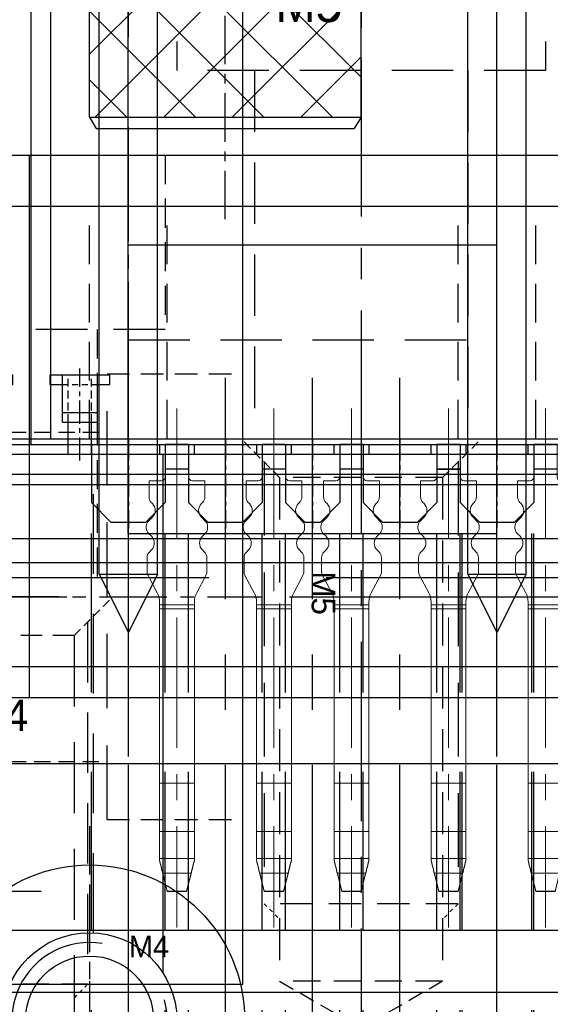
# Model space of a CAD drawing. Header units: millimetres. Extents: x -1657 to 8845, y -11980 to 3013.
# Tile 13 of 256: x 269 to 283, y -911 to -886. Entities that reach past the tile are written whole.
import ezdxf

# ---------------------------------------------------------------- set-up
doc = ezdxf.new("R2010")
doc.units = ezdxf.units.MM
doc.linetypes.add('CENTER', pattern=[2, 1.25, -0.25, 0.25, -0.25])
doc.linetypes.add('DASHED', pattern=[0.75, 0.5, -0.25])
for name, color, linetype in [('01', 6, 'Continuous'), ('图层13', 17, 'Continuous'), ('图层14', 143, 'Continuous'), ('图层15', 75, 'Continuous'), ('图层17', 150, 'Continuous'), ('图层178', 11, 'Continuous'), ('图层21', 122, 'Continuous'), ('图层22', 204, 'Continuous'), ('图层23', 241, 'Continuous'), ('图层24', 21, 'Continuous'), ('图层25', 81, 'Continuous'), ('图层3', 6, 'Continuous'), ('图层82', 193, 'Continuous'), ('错位', 252, 'Continuous')]:
    doc.layers.add(name, color=color, linetype=linetype)

# ---------------------------------------------------------------- blocks, each defined once
blk = doc.blocks.new('D683')
at = {"layer": '错位'}
blk.add_line((-9.1, -11.117), (-9.1, 4.55), dxfattribs=at)
blk = doc.blocks.new('DAD9')
at = {"layer": '图层3', "color": 4, "linetype": 'DASHED', "ltscale": 0.471405}
for p, q in [((0, 2.475), (1, 3.475)), ((0, 0), (1, -1))]:
    blk.add_line(p, q, dxfattribs=at)
at = {"layer": '图层3', "color": 4, "linetype": 'DASHED', "ltscale": 2.420833}
for p, q in [((0.262, 2.737), (-9, 2.737)), ((0.262, -0.262), (-9, -0.262))]:
    blk.add_line(p, q, dxfattribs=at)
at = {"layer": '图层3', "color": 4, "linetype": 'DASHED', "ltscale": 2.333333}
for p, q in [((0, 2.475), (-9, 2.475)), ((0, 0), (-9, 0))]:
    blk.add_line(p, q, dxfattribs=at)
at = {"layer": '图层3', "color": 4, "linetype": 'DASHED', "ltscale": 0.825}
blk.add_line((0, 0), (0, 2.475), dxfattribs=at)
at = {"layer": '图层3', "color": 1, "linetype": 'CENTER', "ltscale": 2.55}
blk.add_line((2.258, 1.237), (-10.221, 1.237), dxfattribs=at)
at = {"layer": '图层3'}
blk.add_text('M3', height=0.3257, rotation=270, dxfattribs=at).set_placement((-1.366, 2.048))
blk = doc.blocks.new('10672')
at = {"layer": '01', "color": 1, "linetype": 'CENTER', "lineweight": 9, "ltscale": 2.695376}
for p, q in [((0.717, 1.864), (0.717, -11.529)), ((3.217, 1.864), (3.217, -11.529)), ((5.217, 1.864), (5.217, -11.529)), ((7.717, 1.864), (7.717, -11.529))]:
    blk.add_line(p, q, dxfattribs=at)
at = {"layer": '01', "ltscale": 1.375}
for p, q in [((-0.53, 0.935), (8.97, 0.935)), ((-0.53, 0.685), (-0.53, 0.935)), ((8.97, 0.685), (8.97, 0.935)), ((-0.53, 0.685), (8.97, 0.685))]:
    blk.add_line(p, q, dxfattribs=at)
at = {"layer": '01', "ltscale": 0.075}
for p, q in [((0.267, 0.935), (0.267, 0.685)), ((1.167, 0.935), (1.167, 0.685)), ((2.767, 0.935), (2.767, 0.685)), ((3.667, 0.935), (3.667, 0.685)), ((4.767, 0.935), (4.767, 0.685)), ((5.667, 0.935), (5.667, 0.685)), ((7.267, 0.935), (7.267, 0.685)), ((8.167, 0.935), (8.167, 0.685))]:
    blk.add_line(p, q, dxfattribs=at)
at = {"layer": '01', "linetype": 'Continuous', "lineweight": 15}
for p, q in [((0.42, 0.935), (0.42, 0.1)), ((1.02, 0.935), (1.02, 0.1)), ((2.92, 0.935), (2.92, 0.1)), ((3.52, 0.935), (3.52, 0.1)), ((4.92, 0.935), (4.92, 0.1)), ((5.52, 0.935), (5.52, 0.1)), ((7.42, 0.935), (7.42, 0.1)), ((8.02, 0.935), (8.02, 0.1)), ((0.42, 0.297), (1.02, 0.297)), ((2.92, 0.297), (3.52, 0.297)), ((4.92, 0.297), (5.52, 0.297)), ((0, 0), (0.32, 0)), ((0, 0), (0.32, 0)), ((0, -0.417), (0, 0)), ((1.44, 0), (1.12, 0)), ((1.44, 0), (1.12, 0)), ((1.44, -0.417), (1.44, 0)), ((2.5, -0.417), (2.5, 0)), ((2.5, 0), (2.82, 0)), ((2.5, 0), (2.82, 0)), ((3.94, 0), (3.62, 0)), ((3.94, 0), (3.62, 0)), ((3.94, -0.417), (3.94, 0)), ((4.5, -0.417), (4.5, 0)), ((4.5, 0), (4.82, 0)), ((4.5, 0), (4.82, 0)), ((5.94, 0), (5.62, 0)), ((5.94, 0), (5.62, 0)), ((5.94, -0.417), (5.94, 0)), ((7, -0.417), (7, 0)), ((7, 0), (7.32, 0)), ((7, 0), (7.32, 0)), ((8.44, 0), (8.12, 0)), ((8.44, 0), (8.12, 0)), ((8.44, -0.417), (8.44, 0)), ((0.088, -0.588), (0.059, -0.559)), ((1.352, -0.588), (1.381, -0.559)), ((2.588, -0.588), (2.559, -0.559)), ((3.852, -0.588), (3.881, -0.559)), ((4.588, -0.588), (4.559, -0.559)), ((5.852, -0.588), (5.881, -0.559)), ((7.088, -0.588), (7.059, -0.559)), ((8.352, -0.588), (8.381, -0.559)), ((-0.011, -1.041), (0.088, -0.942)), ((1.451, -1.041), (1.352, -0.942)), ((2.489, -1.041), (2.588, -0.942)), ((3.951, -1.041), (3.852, -0.942)), ((4.489, -1.041), (4.588, -0.942)), ((5.951, -1.041), (5.852, -0.942)), ((6.989, -1.041), (7.088, -0.942)), ((8.451, -1.041), (8.352, -0.942)), ((-0.07, -1.217), (-0.07, -1.183)), ((1.51, -1.217), (1.51, -1.183)), ((2.43, -1.217), (2.43, -1.183)), ((4.01, -1.217), (4.01, -1.183)), ((4.43, -1.217), (4.43, -1.183)), ((6.01, -1.217), (6.01, -1.183)), ((6.93, -1.217), (6.93, -1.183)), ((8.51, -1.217), (8.51, -1.183)), ((0.063, -1.433), (-0.011, -1.359)), ((1.377, -1.433), (1.451, -1.359)), ((2.563, -1.433), (2.489, -1.359)), ((3.877, -1.433), (3.951, -1.359)), ((4.563, -1.433), (4.489, -1.359)), ((5.877, -1.433), (5.951, -1.359)), ((7.063, -1.433), (6.989, -1.359)), ((8.377, -1.433), (8.451, -1.359)), ((-0.05, -2.35), (-0.05, -1.983)), ((0.009, -1.841), (0.063, -1.787)), ((1.431, -1.841), (1.377, -1.787)), ((1.49, -2.35), (1.49, -1.983)), ((2.45, -2.35), (2.45, -1.983)), ((2.509, -1.841), (2.563, -1.787)), ((3.931, -1.841), (3.877, -1.787)), ((3.99, -2.35), (3.99, -1.983)), ((4.45, -2.35), (4.45, -1.983)), ((4.509, -1.841), (4.563, -1.787)), ((5.931, -1.841), (5.877, -1.787)), ((5.99, -2.35), (5.99, -1.983)), ((6.95, -2.35), (6.95, -1.983)), ((7.009, -1.841), (7.063, -1.787)), ((8.431, -1.841), (8.377, -1.787)), ((8.49, -2.35), (8.49, -1.983)), ((0.211, -2.89), (-0.026, -2.444)), ((1.229, -2.89), (1.466, -2.444)), ((2.711, -2.89), (2.474, -2.444)), ((3.729, -2.89), (3.966, -2.444)), ((4.711, -2.89), (4.474, -2.444)), ((5.729, -2.89), (5.966, -2.444)), ((7.211, -2.89), (6.974, -2.444)), ((8.229, -2.89), (8.466, -2.444)), ((0.27, -3.2), (0.27, -3.125)), ((1.17, -3.2), (0.27, -3.2)), ((0.27, -3.306), (0.27, -3.2)), ((1.17, -3.2), (1.17, -3.125)), ((1.17, -3.306), (1.17, -3.2)), ((2.77, -3.2), (2.77, -3.125)), ((3.67, -3.2), (2.77, -3.2)), ((2.77, -3.306), (2.77, -3.2)), ((3.67, -3.2), (3.67, -3.125)), ((3.67, -3.306), (3.67, -3.2)), ((4.77, -3.2), (4.77, -3.125)), ((5.67, -3.2), (4.77, -3.2)), ((4.77, -3.306), (4.77, -3.2)), ((5.67, -3.2), (5.67, -3.125)), ((5.67, -3.306), (5.67, -3.2)), ((7.27, -3.2), (7.27, -3.125)), ((8.17, -3.2), (7.27, -3.2)), ((7.27, -3.306), (7.27, -3.2)), ((8.17, -3.2), (8.17, -3.125)), ((8.17, -3.306), (8.17, -3.2)), ((1.17, -3.306), (0.27, -3.306)), ((0.27, -7.808), (0.27, -3.306)), ((1.17, -7.808), (1.17, -3.306)), ((3.67, -3.306), (2.77, -3.306)), ((2.77, -7.808), (2.77, -3.306)), ((3.67, -7.808), (3.67, -3.306)), ((5.67, -3.306), (4.77, -3.306)), ((4.77, -7.808), (4.77, -3.306)), ((5.67, -7.808), (5.67, -3.306)), ((8.17, -3.306), (7.27, -3.306)), ((7.27, -7.808), (7.27, -3.306)), ((8.17, -7.808), (8.17, -3.306)), ((1.17, -7.808), (0.27, -7.808)), ((0.27, -9.051), (0.27, -7.808)), ((1.17, -9.051), (1.17, -7.808)), ((3.67, -7.808), (2.77, -7.808)), ((2.77, -9.051), (2.77, -7.808)), ((3.67, -9.051), (3.67, -7.808)), ((5.67, -7.808), (4.77, -7.808)), ((4.77, -9.051), (4.77, -7.808)), ((5.67, -9.051), (5.67, -7.808)), ((8.17, -7.808), (7.27, -7.808)), ((7.27, -9.051), (7.27, -7.808)), ((8.17, -9.051), (8.17, -7.808)), ((1.17, -9.051), (0.27, -9.051)), ((0.27, -9.747), (0.27, -9.051)), ((1.17, -9.747), (1.17, -9.051)), ((3.67, -9.051), (2.77, -9.051)), ((2.77, -9.747), (2.77, -9.051)), ((3.67, -9.747), (3.67, -9.051)), ((5.67, -9.051), (4.77, -9.051)), ((4.77, -9.747), (4.77, -9.051)), ((5.67, -9.747), (5.67, -9.051)), ((8.17, -9.051), (7.27, -9.051)), ((7.27, -9.747), (7.27, -9.051)), ((8.17, -9.747), (8.17, -9.051)), ((1.17, -9.747), (0.27, -9.747)), ((0.27, -9.782), (0.27, -9.747)), ((0.27, -9.797), (0.27, -9.782)), ((1.17, -9.782), (1.17, -9.747)), ((1.17, -9.782), (1.17, -9.797)), ((3.67, -9.747), (2.77, -9.747)), ((2.77, -9.782), (2.77, -9.747)), ((2.77, -9.797), (2.77, -9.782)), ((3.67, -9.782), (3.67, -9.747)), ((3.67, -9.782), (3.67, -9.797)), ((5.67, -9.747), (4.77, -9.747)), ((4.77, -9.782), (4.77, -9.747)), ((4.77, -9.797), (4.77, -9.782)), ((5.67, -9.782), (5.67, -9.747)), ((5.67, -9.782), (5.67, -9.797)), ((8.17, -9.747), (7.27, -9.747)), ((7.27, -9.782), (7.27, -9.747)), ((7.27, -9.797), (7.27, -9.782)), ((8.17, -9.782), (8.17, -9.747)), ((8.17, -9.782), (8.17, -9.797)), ((1.083, -10.129), (0.355, -10.129)), ((0.355, -10.129), (0.47, -10.587)), ((0.47, -10.6), (0.355, -10.142)), ((0.965, -10.587), (1.083, -10.129)), ((1.083, -10.142), (0.965, -10.6)), ((3.583, -10.129), (2.855, -10.129)), ((2.855, -10.129), (2.97, -10.587)), ((2.97, -10.6), (2.855, -10.142)), ((3.465, -10.587), (3.583, -10.129)), ((3.583, -10.142), (3.465, -10.6)), ((5.583, -10.129), (4.855, -10.129)), ((4.855, -10.129), (4.97, -10.587)), ((4.97, -10.6), (4.855, -10.142)), ((5.465, -10.587), (5.583, -10.129)), ((5.583, -10.142), (5.465, -10.6)), ((8.083, -10.129), (7.355, -10.129)), ((7.355, -10.129), (7.47, -10.587)), ((7.47, -10.6), (7.355, -10.142)), ((7.965, -10.587), (8.083, -10.129)), ((8.083, -10.142), (7.965, -10.6)), ((0.47, -10.587), (0.47, -10.6)), ((0.965, -10.587), (0.47, -10.587)), ((0.965, -10.6), (0.47, -10.6)), ((0.965, -10.6), (0.965, -10.587)), ((2.97, -10.587), (2.97, -10.6)), ((3.465, -10.587), (2.97, -10.587)), ((3.465, -10.6), (2.97, -10.6)), ((3.465, -10.6), (3.465, -10.587)), ((4.97, -10.587), (4.97, -10.6)), ((5.465, -10.587), (4.97, -10.587)), ((5.465, -10.6), (4.97, -10.6)), ((5.465, -10.6), (5.465, -10.587)), ((7.47, -10.587), (7.47, -10.6)), ((7.965, -10.587), (7.47, -10.587)), ((7.965, -10.6), (7.47, -10.6)), ((7.965, -10.6), (7.965, -10.587))]:
    blk.add_line(p, q, dxfattribs=at)
at = {"layer": '01'}
for p, q in [((1.02, 0.935), (0.42, 0.935)), ((3.52, 0.935), (2.92, 0.935)), ((5.52, 0.935), (4.92, 0.935)), ((8.02, 0.935), (7.42, 0.935)), ((1.02, 0.297), (0.42, 0.297)), ((3.52, 0.297), (2.92, 0.297)), ((3.52, 0.297), (2.92, 0.297)), ((5.52, 0.297), (4.92, 0.297)), ((7.42, 0.297), (8.02, 0.297)), ((8.02, 0.297), (7.42, 0.297))]:
    blk.add_line(p, q, dxfattribs=at)
at = {"layer": '01', "linetype": 'Continuous', "lineweight": 15}
for centre, radius, start, end in [((0.32, 0.1), 0.1, 270, 0), ((0.32, 0.1), 0.1, 270, 0), ((1.12, 0.1), 0.1, 180, 270), ((1.12, 0.1), 0.1, 180, 270), ((2.82, 0.1), 0.1, 270, 0), ((2.82, 0.1), 0.1, 270, 0), ((3.62, 0.1), 0.1, 180, 270), ((3.62, 0.1), 0.1, 180, 270), ((4.82, 0.1), 0.1, 270, 0), ((4.82, 0.1), 0.1, 270, 0), ((5.62, 0.1), 0.1, 180, 270), ((5.62, 0.1), 0.1, 180, 270), ((7.32, 0.1), 0.1, 270, 0), ((7.32, 0.1), 0.1, 270, 0), ((8.12, 0.1), 0.1, 180, 270), ((8.12, 0.1), 0.1, 180, 270), ((0.2, -0.417), 0.2, 180, 225), ((1.24, -0.417), 0.2, 315, 0), ((2.7, -0.417), 0.2, 180, 225), ((3.74, -0.417), 0.2, 315, 0), ((4.7, -0.417), 0.2, 180, 225), ((5.74, -0.417), 0.2, 315, 0), ((7.2, -0.417), 0.2, 180, 225), ((8.24, -0.417), 0.2, 315, 0), ((-0.089, -0.765), 0.25, 315, 45), ((1.529, -0.765), 0.25, 135, 225), ((2.411, -0.765), 0.25, 315, 45), ((4.029, -0.765), 0.25, 135, 225), ((4.411, -0.765), 0.25, 315, 45), ((6.029, -0.765), 0.25, 135, 225), ((6.911, -0.765), 0.25, 315, 45), ((8.529, -0.765), 0.25, 135, 225), ((0.13, -1.183), 0.2, 135, 180), ((0.13, -1.217), 0.2, 180, 225), ((1.31, -1.183), 0.2, 0, 45), ((1.31, -1.217), 0.2, 315, 0), ((2.63, -1.183), 0.2, 135, 180), ((2.63, -1.217), 0.2, 180, 225), ((3.81, -1.183), 0.2, 0, 45), ((3.81, -1.217), 0.2, 315, 0), ((4.63, -1.183), 0.2, 135, 180), ((4.63, -1.217), 0.2, 180, 225), ((5.81, -1.183), 0.2, 0, 45), ((5.81, -1.217), 0.2, 315, 0), ((7.13, -1.183), 0.2, 135, 180), ((7.13, -1.217), 0.2, 180, 225), ((8.31, -1.183), 0.2, 0, 45), ((8.31, -1.217), 0.2, 315, 0), ((-0.114, -1.61), 0.25, 315, 45), ((1.554, -1.61), 0.25, 135, 225), ((2.386, -1.61), 0.25, 315, 45), ((4.054, -1.61), 0.25, 135, 225), ((4.386, -1.61), 0.25, 315, 45), ((6.054, -1.61), 0.25, 135, 225), ((6.886, -1.61), 0.25, 315, 45), ((8.554, -1.61), 0.25, 135, 225), ((0.15, -1.983), 0.2, 135, 180), ((1.29, -1.983), 0.2, 0, 45), ((2.65, -1.983), 0.2, 135, 180), ((3.79, -1.983), 0.2, 0, 45), ((4.65, -1.983), 0.2, 135, 180), ((5.79, -1.983), 0.2, 0, 45), ((7.15, -1.983), 0.2, 135, 180), ((8.29, -1.983), 0.2, 0, 45), ((0.15, -2.35), 0.2, 180, 208.0725), ((1.29, -2.35), 0.2, 331.9275, 0), ((2.65, -2.35), 0.2, 180, 208.0725), ((3.79, -2.35), 0.2, 331.9275, 0), ((4.65, -2.35), 0.2, 180, 208.0725), ((5.79, -2.35), 0.2, 331.9275, 0), ((7.15, -2.35), 0.2, 180, 208.0725), ((8.29, -2.35), 0.2, 331.9275, 0), ((-0.23, -3.125), 0.5, 0, 28.0725), ((1.67, -3.125), 0.5, 151.9275, 180), ((2.27, -3.125), 0.5, 0, 28.0725), ((2.27, -3.125), 0.5, 0, 28.0725), ((4.17, -3.125), 0.5, 151.9275, 180), ((4.27, -3.125), 0.5, 0, 28.0725), ((6.17, -3.125), 0.5, 151.9275, 180), ((6.77, -3.125), 0.5, 0, 28.0725), ((8.67, -3.125), 0.5, 151.9275, 180)]:
    blk.add_arc(centre, radius, start, end, dxfattribs=at)
for centre, major_axis, ratio, start_param, end_param in [((0.355, -10.1), (-0.137, 0.55), 0.012316, 0.950782, 1.620081), ((0.355, -10.1), (-0.2, 0.8), 0.012316, 1.179406, 1.620081), ((1.083, -10.1), (0.141, 0.55), 0.012587, 4.663251, 5.33255), ((1.083, -10.1), (0.205, 0.8), 0.012587, 4.663251, 5.103926), ((2.855, -10.1), (-0.137, 0.55), 0.012316, 0.950782, 1.620081), ((2.855, -10.1), (-0.2, 0.8), 0.012316, 1.179406, 1.620081), ((3.583, -10.1), (0.141, 0.55), 0.012587, 4.663251, 5.33255), ((3.583, -10.1), (0.205, 0.8), 0.012587, 4.663251, 5.103926), ((4.855, -10.1), (-0.137, 0.55), 0.012316, 0.950782, 1.620081), ((4.855, -10.1), (-0.2, 0.8), 0.012316, 1.179406, 1.620081), ((5.583, -10.1), (0.141, 0.55), 0.012587, 4.663251, 5.33255), ((5.583, -10.1), (0.205, 0.8), 0.012587, 4.663251, 5.103926), ((7.355, -10.1), (-0.137, 0.55), 0.012316, 0.950782, 1.620081), ((7.355, -10.1), (-0.2, 0.8), 0.012316, 1.179406, 1.620081), ((8.083, -10.1), (0.141, 0.55), 0.012587, 4.663251, 5.33255), ((8.083, -10.1), (0.205, 0.8), 0.012587, 4.663251, 5.103926)]:
    blk.add_ellipse(centre, major_axis=major_axis, ratio=ratio, start_param=start_param, end_param=end_param, dxfattribs=at)
blk = doc.blocks.new('4A')
at = {"color": 1, "linetype": 'CENTER'}
for p, q in [((0, 5), (0, -5)), ((-5, 0), (5, 0))]:
    blk.add_line(p, q, dxfattribs=at)
for radius in [4, 2.25]:
    blk.add_circle((0, 0), radius)
blk.add_text('M4', height=0.6969).set_placement((-1.438, -1.078))
blk = doc.blocks.new('4C')
at = {"color": 1, "linetype": 'CENTER', "ltscale": 1.3982}
for p, q in [((0, 3.496), (0, -3.496)), ((-3.496, 0), (3.496, 0))]:
    blk.add_line(p, q, dxfattribs=at)
blk.add_circle((0, 0), 1.65)
at = {"color": 2, "linetype": 'Continuous'}
blk.add_arc((0, 0), 2, 80.7475, 15.0508, dxfattribs=at)
blk.add_text('M4', height=0.5584).set_placement((1.013, 1.613))
blk = doc.blocks.new('4K1')
for p, q in [((-3.7, 3.5), (-4, 3.327)), ((-4, 3.327), (-4, -3.327)), ((-3.7, 3.5), (-3.7, -3.5)), ((-3.7, 3.5), (0, 3.5)), ((0, 3.5), (0, -3.5)), ((0.2, 2), (7.65, 2)), ((7.65, 2), (8, 1.65)), ((7.65, 2), (7.65, -2)), ((8, 1.65), (8, -1.65)), ((8, -1.65), (7.65, -2)), ((0.2, -2), (7.65, -2)), ((-3.7, -3.5), (-4, -3.327)), ((-3.7, -3.5), (0, -3.5))]:
    blk.add_line(p, q)
at = {"color": 0}
for p, q in [((-3.7, 0.771), (-0.971, 3.5)), ((-3.7, 2.539), (-2.739, 3.5)), ((0, -0.347), (-3.7, 3.353)), ((0, 1.421), (-2.079, 3.5)), ((0, 3.189), (-0.311, 3.5)), ((-3.7, -0.997), (0, 2.703)), ((0, -2.115), (-3.7, 1.585)), ((-3.7, -2.764), (0, 0.936)), ((-0.382, -3.5), (-3.7, -0.182)), ((-2.668, -3.5), (0, -0.832)), ((-2.15, -3.5), (-3.7, -1.95)), ((-0.9, -3.5), (0, -2.6))]:
    blk.add_line(p, q, dxfattribs=at)
at = {"color": 2, "linetype": 'Continuous'}
for p, q in [((2, 1.65), (1.65, 2)), ((2, 1.65), (2, -1.65)), ((2, 1.65), (8, 1.65)), ((2, -1.65), (1.65, -2)), ((2, -1.65), (8, -1.65))]:
    blk.add_line(p, q, dxfattribs=at)
at = {"color": 1, "linetype": 'CENTER'}
blk.add_line((-6.337, 0), (10.549, 0), dxfattribs=at)
for centre, start, end in [((0.2, 2.2), 180, 270), ((0.2, -2.2), 90, 180)]:
    blk.add_arc(centre, 0.2, start, end)
blk.add_text('M4', height=0.5374, rotation=90).set_placement((3.898, -1.086))
blk = doc.blocks.new('11268')
at = {"layer": '图层25', "color": 1, "linetype": 'CENTER', "ltscale": 3.238837}
blk.add_line((2.75, 6.762), (2.75, -11.107), dxfattribs=at)
at = {"layer": '图层25', "color": 4, "linetype": 'DASHED', "ltscale": 3.166667}
for p, q in [((-2, 5.5), (-2, 0)), ((7.5, 5.5), (7.5, 0)), ((7.5, 0), (-2, 0)), ((0, 0), (0, -9.5)), ((5.5, 0), (5.5, -9.5))]:
    blk.add_line(p, q, dxfattribs=at)
at = {"layer": '图层25', "ltscale": 3}
blk.add_text('M5', height=0.93, dxfattribs=at).set_placement((0.539, 1.25))
blk = doc.blocks.new('5F')
at = {"color": 4, "linetype": 'DASHED', "ltscale": 0.471405}
for p, q in [((1, 2.1), (0, 3.1)), ((1, -2.1), (0, -3.1))]:
    blk.add_line(p, q, dxfattribs=at)
at = {"color": 4, "linetype": 'DASHED', "ltscale": 3.8}
for p, q in [((0.6, 2.5), (12, 2.5)), ((0.6, -2.5), (12, -2.5))]:
    blk.add_line(p, q, dxfattribs=at)
at = {"color": 4, "linetype": 'DASHED', "ltscale": 0.188562}
for p, q in [((12, 2.5), (12.4, 2.1)), ((12, -2.5), (12.4, -2.1))]:
    blk.add_line(p, q, dxfattribs=at)
at = {"color": 4, "linetype": 'DASHED', "ltscale": 1.666667}
blk.add_line((12, 2.5), (12, -2.5), dxfattribs=at)
at = {"color": 4, "linetype": 'DASHED', "ltscale": 1.4}
for p, q in [((1, 2.1), (1, -2.1)), ((14, 2.1), (14, -2.1))]:
    blk.add_line(p, q, dxfattribs=at)
at = {"color": 4, "linetype": 'DASHED', "ltscale": 2.166667}
for p, q in [((1, 2.1), (14, 2.1)), ((1, -2.1), (14, -2.1))]:
    blk.add_line(p, q, dxfattribs=at)
at = {"color": 4, "linetype": 'DASHED', "ltscale": 0.80829}
for p in [(14, 2.1), (14, -2.1)]:
    blk.add_line(p, (15.212, 0), dxfattribs=at)
at = {"color": 1, "linetype": 'CENTER', "ltscale": 3.699214}
blk.add_line((-2.156, 0), (16.34, 0), dxfattribs=at)
blk.add_text('M5', height=0.6063).set_placement((3.422, -1.275))
blk = doc.blocks.new('10B61')
at = {"layer": '01', "ltscale": 0.625}
for p, q in [((-7, -0.25), (-7, 0)), ((-7, 0), (-5.46, 0)), ((-6.68, -1.225), (-6.68, 0)), ((-5.78, -1.225), (-5.78, 0)), ((-5.46, -0.25), (-5.46, 0)), ((-4.5, 0), (-2.96, 0)), ((-4.5, -0.25), (-4.5, 0)), ((-4.18, -1.225), (-4.18, 0)), ((-3.28, -1.225), (-3.28, 0)), ((-2.96, -0.25), (-2.96, 0)), ((-2.5, -0.25), (-2.5, 0)), ((-2.5, 0), (-0.96, 0)), ((-2.18, -1.225), (-2.18, 0)), ((-1.28, -1.225), (-1.28, 0)), ((-0.96, -0.25), (-0.96, 0)), ((0, 0), (1.54, 0)), ((0, -0.25), (0, 0)), ((0.32, -1.225), (0.32, 0)), ((1.22, -1.225), (1.22, 0)), ((1.54, -0.25), (1.54, 0)), ((-7, -0.25), (-6.68, -0.25)), ((-5.78, -0.25), (-5.46, -0.25)), ((-4.5, -0.25), (-4.18, -0.25)), ((-3.28, -0.25), (-2.96, -0.25)), ((-2.5, -0.25), (-2.18, -0.25)), ((-1.28, -0.25), (-0.96, -0.25)), ((0, -0.25), (0.32, -0.25)), ((1.22, -0.25), (1.54, -0.25)), ((-6.68, -0.975), (-5.78, -0.975)), ((-4.18, -0.975), (-3.28, -0.975)), ((-2.18, -0.975), (-1.28, -0.975)), ((0.32, -0.975), (1.22, -0.975)), ((-6.68, -1.225), (-5.78, -1.225)), ((-6.53, -2.05), (-6.53, -1.225)), ((-5.93, -2.05), (-5.93, -1.225)), ((-4.18, -1.225), (-3.28, -1.225)), ((-4.03, -2.05), (-4.03, -1.225)), ((-3.43, -2.05), (-3.43, -1.225)), ((-2.18, -1.225), (-1.28, -1.225)), ((-2.03, -2.05), (-2.03, -1.225)), ((-1.43, -2.05), (-1.43, -1.225)), ((0.32, -1.225), (1.22, -1.225)), ((0.47, -2.05), (0.47, -1.225)), ((1.07, -2.05), (1.07, -1.225)), ((-7.48, -1.8), (2.02, -1.8)), ((-7.48, -2.05), (-7.48, -1.8)), ((2.02, -2.05), (2.02, -1.8)), ((-7.48, -2.05), (2.02, -2.05))]:
    blk.add_line(p, q, dxfattribs=at)
at = {"layer": '01', "color": 4, "linetype": 'DASHED', "ltscale": 0.408298}
for p, q in [((-6.53, -1.225), (-6.53, 0)), ((-5.93, -1.225), (-5.93, 0)), ((-4.03, -1.225), (-4.03, 0)), ((-3.43, -1.225), (-3.43, 0)), ((-2.03, -1.225), (-2.03, 0)), ((-1.43, -1.225), (-1.43, 0)), ((0.47, -1.225), (0.47, 0)), ((1.07, -1.225), (1.07, 0))]:
    blk.add_line(p, q, dxfattribs=at)
at = {"layer": '01', "color": 1, "linetype": 'CENTER', "ltscale": 0.4756}
for p, q in [((-6.233, -2.214), (-6.233, 0.164)), ((-3.733, -2.214), (-3.733, 0.164)), ((-1.733, -2.214), (-1.733, 0.164)), ((0.767, -2.214), (0.767, 0.164))]:
    blk.add_line(p, q, dxfattribs=at)
at = {"layer": '01', "color": 4, "linetype": 'DASHED', "ltscale": 0.3}
for p, q in [((-6.68, -0.25), (-5.78, -0.25)), ((-4.18, -0.25), (-3.28, -0.25)), ((-2.18, -0.25), (-1.28, -0.25)), ((0.32, -0.25), (1.22, -0.25))]:
    blk.add_line(p, q, dxfattribs=at)
blk = doc.blocks.new('12989')
at = {"layer": '01', "ltscale": 0.625}
blk.add_blockref('10B61', (44.73, 2.05), dxfattribs=at)
blk = doc.blocks.new('4F')
at = {"color": 4, "linetype": 'DASHED', "ltscale": 0.471405}
for p, q in [((1, 1.65), (0, 2.65)), ((1, -1.65), (0, -2.65))]:
    blk.add_line(p, q, dxfattribs=at)
at = {"color": 4, "linetype": 'DASHED', "ltscale": 3.116667}
for p, q in [((0.65, 2), (10, 2)), ((0.65, -2), (10, -2))]:
    blk.add_line(p, q, dxfattribs=at)
at = {"color": 4, "linetype": 'DASHED', "ltscale": 0.164992}
for p, q in [((10, 2), (10.35, 1.65)), ((10, -2), (10.35, -1.65))]:
    blk.add_line(p, q, dxfattribs=at)
at = {"color": 4, "linetype": 'DASHED', "ltscale": 1.333333}
blk.add_line((10, 2), (10, -2), dxfattribs=at)
at = {"color": 4, "linetype": 'DASHED', "ltscale": 1.1}
for p, q in [((1, 1.65), (1, -1.65)), ((12, 1.65), (12, -1.65))]:
    blk.add_line(p, q, dxfattribs=at)
at = {"color": 4, "linetype": 'DASHED', "ltscale": 3.666667}
for p, q in [((1, 1.65), (12, 1.65)), ((1, -1.65), (12, -1.65))]:
    blk.add_line(p, q, dxfattribs=at)
at = {"color": 4, "linetype": 'DASHED', "ltscale": 0.635085}
for p in [(12, 1.65), (12, -1.65)]:
    blk.add_line(p, (12.953, 0), dxfattribs=at)
at = {"color": 1, "linetype": 'CENTER', "ltscale": 3.210708}
blk.add_line((-2.156, 0), (13.898, 0), dxfattribs=at)
blk.add_text('M4', height=0.8081, rotation=90).set_placement((3.463, -1.03))
blk = doc.blocks.new('192D5')
at = {"layer": '图层82', "color": 1, "linetype": 'CENTER', "ltscale": 2.671598}
blk.add_line((-4, 6.715), (-4, -8.543), dxfattribs=at)
at = {"layer": '图层82', "color": 4, "linetype": 'DASHED', "ltscale": 1.5}
for p, q in [((-8, 4.5), (-8, 0)), ((0, 4.5), (0, 0)), ((-6.25, 0), (-6.25, -6.4)), ((-1.75, 0), (-1.75, -6.4))]:
    blk.add_line(p, q, dxfattribs=at)
at = {"layer": '图层82', "color": 4, "linetype": 'DASHED', "ltscale": 2.666667}
blk.add_line((0, 0), (-8, 0), dxfattribs=at)
at = {"layer": '图层82'}
blk.add_text('M4', height=0.743, dxfattribs=at).set_placement((-6.897, 1.108))

msp = doc.modelspace()

# ---------------------------------------------------------------- linework, layer by layer
at = {"layer": '图层13', "ltscale": 1.375}
for p, q in [((258.9098, -898.9622), (480.2098, -898.9622)), ((258.9098, -902.2622), (595.9098, -902.2622)), ((258.9098, -909.0622), (595.9098, -909.0622))]:
    msp.add_line(p, q, dxfattribs=at)
at = {"layer": '图层13', "color": 4, "linetype": 'DASHED', "ltscale": 22.933333}
msp.add_line((258.9098, -900.4622), (327.7098, -900.4622), dxfattribs=at)
at = {"layer": '图层13', "color": 4, "linetype": 'DASHED', "ltscale": 58.333333}
for p, q in [((258.9098, -904.7622), (595.9098, -904.7622)), ((258.9098, -910.6622), (595.9098, -910.6622))]:
    msp.add_line(p, q, dxfattribs=at)
at = {"layer": '图层14', "ltscale": 0.625}
msp.add_line((137.9598, -896.3822), (347.4598, -896.3822), dxfattribs=at)
at = {"layer": '图层15', "color": 1, "linetype": 'CENTER', "ltscale": 5.7072}
for p, q in [((271.9598, -923.3502), (271.9598, -894.8142)), ((271.9598, -923.3502), (271.9598, -894.8142)), ((274.4598, -923.3502), (274.4598, -894.8142)), ((276.7098, -923.3502), (276.7098, -894.8142)), ((278.9598, -923.3502), (278.9598, -894.8142)), ((281.4598, -923.3502), (281.4598, -894.8142)), ((281.4598, -923.3502), (281.4598, -894.8142))]:
    msp.add_line(p, q, dxfattribs=at)
at = {"layer": '图层15', "ltscale": 0.15}
for p, q in [((265.9598, -896.7822), (309.9598, -896.7822)), ((265.9598, -897.2943), (309.9598, -897.2943)), ((265.9598, -899.5781), (309.9598, -899.5781))]:
    msp.add_line(p, q, dxfattribs=at)
at = {"layer": '图层15', "color": 4, "linetype": 'DASHED', "ltscale": 8.2}
for p, q in [((271.0098, -921.3822), (271.0098, -896.7822)), ((272.9098, -921.3822), (272.9098, -896.7822)), ((273.5098, -921.3822), (273.5098, -896.7822)), ((275.4098, -921.3822), (275.4098, -896.7822)), ((276.0098, -921.3822), (276.0098, -896.7822)), ((277.4098, -921.3822), (277.4098, -896.7822)), ((278.0098, -921.3822), (278.0098, -896.7822)), ((279.9098, -921.3822), (279.9098, -896.7822)), ((280.5098, -921.3822), (280.5098, -896.7822)), ((280.5598, -921.3822), (280.5598, -896.7822)), ((282.3598, -921.3822), (282.3598, -896.7822)), ((282.4098, -921.3822), (282.4098, -896.7822))]:
    msp.add_line(p, q, dxfattribs=at)
at = {"layer": '图层15', "color": 4, "linetype": 'DASHED', "ltscale": 4.117408}
msp.add_line((271.0598, -909.1344), (271.0598, -896.7822), dxfattribs=at)
at = {"layer": '图层15', "ltscale": 0.45}
msp.add_line((272.8598, -910.177), (272.8598, -896.7822), dxfattribs=at)
at = {"layer": '图层17', "color": 1, "linetype": 'CENTER', "ltscale": 1.392}
for p, q in [((271.9598, -896.8622), (271.9598, -889.9022)), ((281.4598, -896.8622), (281.4598, -889.9022))]:
    msp.add_line(p, q, dxfattribs=at)
at = {"layer": '图层17', "ltscale": 0.45}
for p, q in [((237.9598, -890.3822), (337.9598, -890.3822)), ((237.9598, -896.3822), (337.9598, -896.3822))]:
    msp.add_line(p, q, dxfattribs=at)
at = {"layer": '图层17', "color": 4, "linetype": 'DASHED', "ltscale": 2}
for p, q in [((270.9598, -896.3822), (270.9598, -890.3822)), ((272.9598, -896.3822), (272.9598, -890.3822)), ((280.4598, -896.3822), (280.4598, -890.3822)), ((282.4598, -896.3822), (282.4598, -890.3822))]:
    msp.add_line(p, q, dxfattribs=at)
at = {"layer": '图层178', "ltscale": 5}
for p, q in [((274.9098, -910.4622), (274.9098, -883.4622)), ((268.9098, -910.4622), (274.9098, -910.4622))]:
    msp.add_line(p, q, dxfattribs=at)
at = {"layer": '图层178', "color": 4, "linetype": 'DASHED', "ltscale": 1.166667}
for p, q in [((271.4098, -894.7122), (274.9098, -894.7122)), ((271.4098, -906.2122), (274.9098, -906.2122))]:
    msp.add_line(p, q, dxfattribs=at)
at = {"layer": '图层178', "color": 4, "linetype": 'DASHED', "ltscale": 3.833333}
msp.add_line((271.4098, -906.2122), (271.4098, -894.7122), dxfattribs=at)
at = {"layer": '图层178', "color": 4, "linetype": 'DASHED', "ltscale": 0.833333}
for p, q in [((268.9098, -896.2122), (271.4098, -896.2122)), ((268.9098, -904.7122), (271.4098, -904.7122))]:
    msp.add_line(p, q, dxfattribs=at)
at = {"layer": '图层178', "color": 1, "linetype": 'CENTER', "ltscale": 1.392}
msp.add_line((268.4298, -900.4622), (275.3898, -900.4622), dxfattribs=at)
at = {"layer": '图层21', "ltscale": 0.75}
for p, q in [((269.4573, -896.5322), (269.4573, -848.5322)), ((269.4573, -896.5322), (302.9573, -896.5322)), ((271.5098, -898.5322), (272.4098, -898.5322)), ((274.0098, -898.5322), (274.9098, -898.5322)), ((276.5098, -898.5322), (276.9098, -898.5322)), ((278.5098, -898.5322), (279.4098, -898.5322)), ((281.0098, -898.5322), (281.9098, -898.5322))]:
    msp.add_line(p, q, dxfattribs=at)
at = {"layer": '图层21', "color": 1, "linetype": 'CENTER', "ltscale": 0.464}
for p, q in [((271.9598, -896.3722), (271.9598, -898.6922)), ((274.4598, -896.3722), (274.4598, -898.6922)), ((276.7098, -896.3722), (276.7098, -898.6922)), ((278.9598, -896.3722), (278.9598, -898.6922)), ((281.4598, -896.3722), (281.4598, -898.6922))]:
    msp.add_line(p, q, dxfattribs=at)
at = {"layer": '图层21', "ltscale": 1.125}
for p, q in [((271.0098, -896.5322), (271.0098, -898.0322)), ((272.9098, -896.5322), (272.9098, -898.0322)), ((273.5098, -896.5322), (273.5098, -898.0322)), ((275.4098, -896.5322), (275.4098, -898.0322)), ((276.0098, -896.5322), (276.0098, -898.0322)), ((277.4098, -896.5322), (277.4098, -898.0322)), ((278.0098, -896.5322), (278.0098, -898.0322)), ((279.9098, -896.5322), (279.9098, -898.0322)), ((280.5098, -896.5322), (280.5098, -898.0322)), ((282.4098, -896.5322), (282.4098, -898.0322)), ((271.5098, -898.5322), (271.0098, -898.0322)), ((272.4098, -898.5322), (272.9098, -898.0322)), ((274.0098, -898.5322), (273.5098, -898.0322)), ((274.9098, -898.5322), (275.4098, -898.0322)), ((276.5098, -898.5322), (276.0098, -898.0322)), ((276.9098, -898.5322), (277.4098, -898.0322)), ((278.5098, -898.5322), (278.0098, -898.0322)), ((279.4098, -898.5322), (279.9098, -898.0322)), ((281.0098, -898.5322), (280.5098, -898.0322)), ((281.9098, -898.5322), (282.4098, -898.0322))]:
    msp.add_line(p, q, dxfattribs=at)
at = {"layer": '图层22', "color": 1, "linetype": 'CENTER', "ltscale": 9.28}
for p, q in [((271.9598, -904.5822), (271.9598, -853.1822)), ((281.4598, -904.5822), (281.4598, -853.1822))]:
    msp.add_line(p, q, dxfattribs=at)
at = {"layer": '图层22', "ltscale": 0.75}
for p, q in [((271.2098, -899.8822), (271.2098, -858.3822)), ((272.7098, -899.8822), (272.7098, -858.3822)), ((280.7098, -899.8822), (280.7098, -858.3822)), ((282.2098, -899.8822), (282.2098, -858.3822)), ((271.2098, -899.8822), (272.7098, -899.8822)), ((280.7098, -899.8822), (282.2098, -899.8822))]:
    msp.add_line(p, q, dxfattribs=at)
at = {"layer": '图层22', "ltscale": 1.593444}
for p, q in [((271.2098, -899.8822), (271.9598, -901.3822)), ((272.7098, -899.8822), (271.9598, -901.3822)), ((280.7098, -899.8822), (281.4598, -901.3822)), ((282.2098, -899.8822), (281.4598, -901.3822))]:
    msp.add_line(p, q, dxfattribs=at)
at = {"layer": '图层23', "ltscale": 0.55}
for p, q in [((271.9573, -898.8322), (271.9573, -881.3822)), ((281.4573, -898.8322), (281.4573, -881.3822)), ((271.9573, -891.3822), (281.4573, -891.3822)), ((271.9573, -898.8322), (281.4573, -898.8322))]:
    msp.add_line(p, q, dxfattribs=at)
at = {"layer": '图层23', "color": 4, "linetype": 'DASHED', "ltscale": 3.166667}
msp.add_line((271.9573, -893.8322), (281.4573, -893.8322), dxfattribs=at)
at = {"layer": '图层25', "ltscale": 1.5}
for q in [(269.9598, -881.3822), (305.9598, -896.3822)]:
    msp.add_line((269.9598, -896.3822), q, dxfattribs=at)
at = {"layer": '图层82', "ltscale": 1.625}
for p, q in [((258.9098, -889.0622), (595.9098, -889.0622)), ((269.4098, -903.0622), (269.4098, -889.0622)), ((258.9098, -903.0622), (595.9098, -903.0622))]:
    msp.add_line(p, q, dxfattribs=at)
at = {"layer": '图层82', "color": 4, "linetype": 'DASHED', "ltscale": 56.666667}
for p, q in [((258.9098, -897.5622), (595.9098, -897.5622)), ((258.9098, -898.9622), (595.9098, -898.9622))]:
    msp.add_line(p, q, dxfattribs=at)
at = {"layer": '图层82', "color": 4, "linetype": 'DASHED', "ltscale": 12.1}
msp.add_line((258.9098, -899.9622), (295.2098, -899.9622), dxfattribs=at)

# ---------------------------------------------------------------- block references
at = {"layer": '01', "ltscale": 0.45}
msp.add_blockref('12989', (225.2123, -896.7822), dxfattribs=at)
at = {"layer": '01', "ltscale": 0.625}
for p in [(272.4923, -897.4672), (281.9923, -897.4672)]:
    msp.add_blockref('10672', p, dxfattribs=at)
at = {"layer": '图层13', "ltscale": 1.625, "rotation": 270}
msp.add_blockref('4F', (268.9098, -900.4622), dxfattribs=at)
at = {"layer": '图层14', "ltscale": 1.5, "rotation": 270}
msp.add_blockref('5F', (277.9598, -896.3822), dxfattribs=at)
at = {"layer": '图层14', "ltscale": 0.15}
msp.add_blockref('4C', (270.9598, -911.3822), dxfattribs=at)
at = {"layer": '图层15', "ltscale": 0.15}
msp.add_blockref('4A', (270.9598, -911.3822), dxfattribs=at)
at = {"layer": '图层24', "ltscale": 1.125, "rotation": 90}
msp.add_blockref('4K1', (274.4573, -884.3822), dxfattribs=at)
at = {"layer": '图层25', "ltscale": 1.5}
msp.add_blockref('11268', (275.2098, -886.8822), dxfattribs=at)
at = {"layer": '图层3', "ltscale": 1.625}
msp.add_blockref('DAD9', (267.9098, -901.6997), dxfattribs=at)
at = {"layer": '图层82', "ltscale": 1.625}
msp.add_blockref('192D5', (272.9098, -893.5622), dxfattribs=at)
at = {"layer": '错位', "ltscale": 0.75, "rotation": 270}
msp.add_blockref('D683', (265.1598, -917.1622), dxfattribs=at)

doc.saveas('drawing.dxf')
